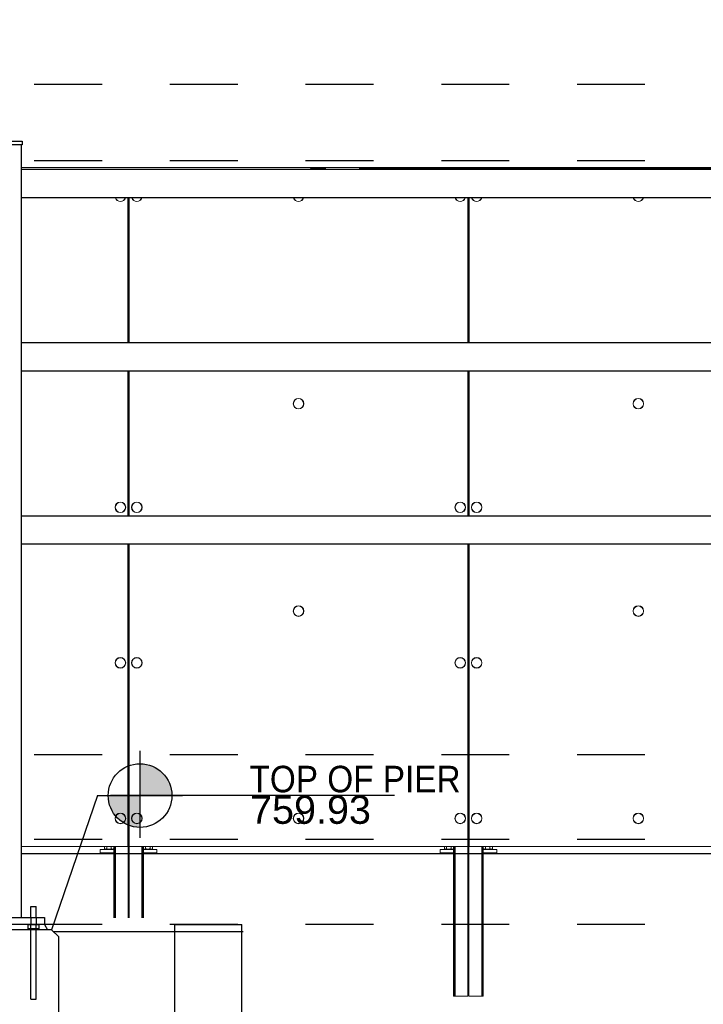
# Paper-space layout 'Layout1' of a CAD drawing. Header units: feet. Extents: x -0.7 to 16.3, y -0.3 to 10.7.
# Tile 26 of 35: x 7.2 to 8.3, y 7.6 to 9.1. Entities that reach past the tile are written whole.
import ezdxf
from ezdxf import colors
from ezdxf.entities.mleader import LeaderData, LeaderLine
from ezdxf.enums import TextEntityAlignment as Align
from ezdxf.math import Vec2, Vec3

# ---------------------------------------------------------------- set-up
doc = ezdxf.new("R2010")
doc.units = ezdxf.units.FT
doc.header["$LTSCALE"] = 0.1
doc.header["$MEASUREMENT"] = 0
doc.linetypes.add('Back Elevation$0$DASHED', pattern=[0.75, 0.5, -0.25])
doc.layers.get('0').update_dxf_attribs({"color": 252})
for name, color, linetype in [('Back Elevation$0$L-ANNO-ELEVATION', 252, 'Back Elevation$0$DASHED'), ('Back Elevation$0$L-ANNO-NOTE', 30, 'Continuous'), ('Back Elevation$0$L-ANNO-SCREEN', 252, 'Continuous'), ('Back Elevation$0$L-DETL-ANNO', 190, 'Continuous'), ('Back Elevation$0$L-DETL-LINE-.25', 2, 'Continuous'), ('Back Elevation$0$L-SITE-FOUNDATION', 1, 'Continuous'), ('Back Elevation$0$L-SITE-PLANTER', 30, 'Continuous'), ('Back Elevation$0$L-SITE-SOIL', 1, 'Continuous'), ('Back Elevation$0$L-SITE-STEEL COLUMN', 3, 'Continuous')]:
    doc.layers.add(name, color=color, linetype=linetype)
doc.styles.add('Back Elevation$0$ARIAL', font='arial.ttf', dxfattribs={"width": 0.9})
doc.styles.add('Back Elevation$0$Standard', font='arial.ttf')

# ---------------------------------------------------------------- blocks, each defined once
blk = doc.blocks.new('*U34')
h = blk.add_hatch(color=11)
h.dxf.hatch_style = 1
h.paths.add_polyline_path([(0, 0.0938), (0, 0), (0.0938, 0, 0.414214)])
h.paths.add_polyline_path([(0, 0), (-0.0938, 0, 0.414214), (0, -0.0938)])
for points in [[(0, 0), (0, 0.1313)], [(0, -0.125), (0, 0.125)], [(-0.125, 0), (0.125, 0)], [(0, 0), (-0.0875, 0)], [(0.75, 0), (0, 0)]]:
    blk.add_lwpolyline(points)
blk.add_circle((0, 0), 0.0938)
at = {"color": 11, "style": 'Back Elevation$0$ARIAL'}
blk.add_attdef('SPOTELEV', text='', height=0.125, dxfattribs=at).set_placement((0.5037, 0), align=Align.BOTTOM_CENTER)
blk = doc.blocks.new('Back Elevation')
at = {"layer": 'Back Elevation$0$L-ANNO-ELEVATION'}
for points in [[(1085.89, -5.18), (-77.23, -5.18)], [(1085.89, -15.98), (-77.23, -15.98)], [(1085.89, -99.98), (-77.23, -99.98)], [(1085.89, -111.98), (-77.23, -111.98)], [(1085.89, -123.98), (-77.23, -123.98)]]:
    blk.add_lwpolyline(points, dxfattribs=at)
at = {"layer": 'Back Elevation$0$L-ANNO-SCREEN', "linetype": 'Continuous', "lineweight": 0, "ltscale": 12}
for p, q in [((498.49, -16.89), (566.15, -16.89)), ((539.38, -16.89), (541.53, -16.89)), ((539.38, -16.89), (539.38, -17)), ((539.38, -17), (541.53, -17)), ((546.26, -16.89), (610.15, -16.89)), ((546.26, -17), (610.15, -17)), ((566.15, -16.89), (566.15, -17)), ((513.56, -21.2), (513.56, -41.7)), ((513.59, -41.7), (513.59, -21.2)), ((513.72, -41.7), (513.72, -21.2)), ((513.75, -41.7), (513.75, -21.2)), ((561.62, -21.2), (561.62, -41.7)), ((561.65, -41.7), (561.65, -21.2)), ((561.78, -41.7), (561.78, -21.2)), ((561.81, -41.7), (561.81, -21.2)), ((513.56, -45.7), (513.56, -66.2)), ((513.59, -66.2), (513.59, -45.7)), ((513.72, -66.2), (513.72, -45.7)), ((513.75, -66.2), (513.75, -45.7)), ((561.62, -45.7), (561.62, -66.2)), ((561.65, -66.2), (561.65, -45.7)), ((561.78, -66.2), (561.78, -45.7)), ((561.81, -66.2), (561.81, -45.7)), ((513.56, -70.2), (513.56, -112.97)), ((513.59, -123.02), (513.59, -70.2)), ((513.72, -123.02), (513.72, -70.2)), ((513.75, -112.97), (513.75, -70.2)), ((561.62, -70.2), (561.62, -112.97)), ((561.65, -134.1), (561.65, -70.2)), ((561.78, -134.1), (561.78, -70.2)), ((561.81, -112.97), (561.81, -70.2)), ((513.56, -112.97), (498.49, -112.97)), ((509.65, -113.85), (509.65, -113.35)), ((511.56, -113.35), (509.65, -113.35)), ((511.56, -113.85), (509.65, -113.85)), ((510.26, -112.97), (510.26, -113.28)), ((510.34, -113.33), (510.27, -113.29)), ((510.34, -113.33), (510.4, -113.33)), ((510.4, -113.33), (510.87, -113.33)), ((510.53, -113.35), (510.53, -113.33)), ((510.53, -113.97), (510.53, -113.85)), ((510.55, -112.97), (510.55, -113.28)), ((510.87, -113.33), (511.37, -113.33)), ((511.2, -112.97), (511.2, -113.28)), ((511.28, -113.33), (511.28, -113.35)), ((511.28, -113.85), (511.28, -113.97)), ((511.37, -113.33), (511.47, -113.33)), ((511.53, -113.29), (511.47, -113.33)), ((511.53, -113.29), (511.55, -113.28)), ((511.55, -112.97), (511.55, -113.28)), ((511.56, -123.02), (511.56, -112.97)), ((511.57, -123.02), (511.57, -112.97)), ((511.67, -123.02), (511.67, -112.97)), ((511.68, -123.02), (511.68, -112.97)), ((511.77, -123.02), (511.77, -112.97)), ((511.78, -123.02), (511.78, -112.97)), ((561.62, -112.97), (513.75, -112.97)), ((515.53, -123.02), (515.53, -112.97)), ((515.54, -123.02), (515.54, -112.97)), ((515.63, -123.02), (515.63, -112.97)), ((515.64, -123.02), (515.64, -112.97)), ((515.74, -123.02), (515.74, -112.97)), ((515.75, -123.02), (515.75, -112.97)), ((517.65, -113.35), (515.75, -113.35)), ((517.65, -113.85), (515.75, -113.85)), ((515.76, -112.97), (515.76, -113.28)), ((515.84, -113.33), (515.77, -113.29)), ((515.84, -113.33), (515.9, -113.33)), ((515.9, -113.33), (516.37, -113.33)), ((516.03, -113.35), (516.03, -113.33)), ((516.03, -113.97), (516.03, -113.85)), ((516.05, -112.97), (516.05, -113.28)), ((516.37, -113.33), (516.87, -113.33)), ((516.7, -112.97), (516.7, -113.28)), ((516.78, -113.33), (516.78, -113.35)), ((516.78, -113.85), (516.78, -113.97)), ((516.87, -113.33), (516.97, -113.33)), ((517.03, -113.29), (516.97, -113.33)), ((517.03, -113.29), (517.05, -113.28)), ((517.05, -112.97), (517.05, -113.28)), ((517.65, -113.85), (517.65, -113.35)), ((557.72, -113.85), (557.72, -113.35)), ((559.62, -113.35), (557.72, -113.35)), ((559.62, -113.85), (557.72, -113.85)), ((558.32, -112.97), (558.32, -113.28)), ((558.4, -113.33), (558.34, -113.29)), ((558.4, -113.33), (558.46, -113.33)), ((558.46, -113.33), (558.93, -113.33)), ((558.59, -113.35), (558.59, -113.33)), ((558.59, -113.97), (558.59, -113.85)), ((558.61, -112.97), (558.61, -113.28)), ((558.93, -113.33), (559.44, -113.33)), ((559.26, -112.97), (559.26, -113.28)), ((559.34, -113.33), (559.34, -113.35)), ((559.34, -113.85), (559.34, -113.97)), ((559.44, -113.33), (559.53, -113.33)), ((559.6, -113.29), (559.53, -113.33)), ((559.6, -113.29), (559.62, -113.28)), ((559.62, -134.1), (559.62, -112.97)), ((559.62, -112.97), (559.62, -113.28)), ((559.63, -134.1), (559.63, -112.97)), ((559.73, -134.1), (559.73, -112.97)), ((559.74, -134.1), (559.74, -112.97)), ((559.84, -134.1), (559.84, -112.97)), ((559.85, -134.1), (559.85, -112.97)), ((609.69, -112.97), (561.81, -112.97)), ((563.59, -134.1), (563.59, -112.97)), ((563.6, -134.1), (563.6, -112.97)), ((563.69, -134.1), (563.69, -112.97)), ((563.7, -134.1), (563.7, -112.97)), ((563.8, -134.1), (563.8, -112.97)), ((563.81, -134.1), (563.81, -112.97)), ((565.72, -113.35), (563.81, -113.35)), ((565.72, -113.85), (563.81, -113.85)), ((563.82, -112.97), (563.82, -113.28)), ((563.9, -113.33), (563.84, -113.29)), ((563.9, -113.33), (563.96, -113.33)), ((563.96, -113.33), (564.43, -113.33)), ((564.09, -113.35), (564.09, -113.33)), ((564.09, -113.97), (564.09, -113.85)), ((564.11, -112.97), (564.11, -113.28)), ((564.43, -113.33), (564.94, -113.33)), ((564.76, -112.97), (564.76, -113.28)), ((564.84, -113.33), (564.84, -113.35)), ((564.84, -113.85), (564.84, -113.97)), ((564.94, -113.33), (565.03, -113.33)), ((565.1, -113.29), (565.03, -113.33)), ((565.1, -113.29), (565.12, -113.28)), ((565.12, -112.97), (565.12, -113.28)), ((565.72, -113.85), (565.72, -113.35)), ((559.62, -134.1), (559.63, -134.1)), ((559.63, -134.1), (559.73, -134.1)), ((559.73, -134.1), (559.74, -134.1)), ((559.74, -134.1), (559.84, -134.1)), ((559.84, -134.1), (559.85, -134.1)), ((559.85, -134.1), (561.65, -134.1)), ((561.65, -133.97), (561.78, -133.97)), ((563.59, -134.1), (561.78, -134.1)), ((563.6, -134.1), (563.59, -134.1)), ((563.69, -134.1), (563.6, -134.1)), ((563.7, -134.1), (563.69, -134.1)), ((563.8, -134.1), (563.7, -134.1)), ((563.81, -134.1), (563.8, -134.1))]:
    blk.add_line(p, q, dxfattribs=at)
at = {"layer": 'Back Elevation$0$L-ANNO-SCREEN'}
blk.add_line((673, -113.98), (498.49, -113.98), dxfattribs=at)
at = {"layer": 'Back Elevation$0$L-ANNO-SCREEN', "linetype": 'Continuous', "lineweight": 0, "ltscale": 12}
for centre, radius in [((537.69, -50.31), 0.75), ((537.69, -50.31), 0.72), ((585.75, -50.31), 0.75), ((585.75, -50.31), 0.72), ((512.49, -64.97), 0.75), ((512.49, -64.97), 0.72), ((514.82, -64.97), 0.75), ((514.82, -64.97), 0.72), ((560.56, -64.97), 0.75), ((560.56, -64.97), 0.72), ((562.88, -64.97), 0.75), ((562.88, -64.97), 0.72), ((537.69, -79.64), 0.75), ((537.69, -79.64), 0.72), ((585.75, -79.64), 0.75), ((585.75, -79.64), 0.72), ((512.49, -86.97), 0.75), ((512.49, -86.97), 0.72), ((514.82, -86.97), 0.75), ((514.82, -86.97), 0.72), ((560.56, -86.97), 0.75), ((560.56, -86.97), 0.72), ((562.88, -86.97), 0.75), ((562.88, -86.97), 0.72), ((512.49, -108.97), 0.75), ((512.49, -108.97), 0.72), ((514.82, -108.97), 0.75), ((514.82, -108.97), 0.72), ((537.69, -108.97), 0.75), ((537.69, -108.97), 0.72), ((560.56, -108.97), 0.75), ((560.56, -108.97), 0.72), ((562.88, -108.97), 0.75), ((562.88, -108.97), 0.72), ((585.75, -108.97), 0.75), ((585.75, -108.97), 0.72)]:
    blk.add_circle(centre, radius, dxfattribs=at)
for centre, radius, start, end in [((512.49, -20.97), 0.75, 197.8124, 342.1876), ((512.49, -20.97), 0.72, 198.5811, 341.4189), ((514.82, -20.97), 0.75, 197.8124, 342.1876), ((514.82, -20.97), 0.72, 198.5811, 341.4189), ((537.69, -20.97), 0.75, 197.8124, 342.1876), ((537.69, -20.97), 0.72, 198.5811, 341.4189), ((560.56, -20.97), 0.75, 197.8124, 342.1876), ((560.56, -20.97), 0.72, 198.5811, 341.4189), ((562.88, -20.97), 0.75, 197.8124, 342.1876), ((562.88, -20.97), 0.72, 198.5813, 341.4187), ((585.75, -20.97), 0.75, 197.8124, 342.1876), ((585.75, -20.97), 0.72, 198.5815, 341.4185)]:
    blk.add_arc(centre, radius, start, end, dxfattribs=at)
for points, knots in [([(510.4, -113.33), (510.4, -113.33), (510.37, -113.33), (510.32, -113.32), (510.28, -113.29), (510.26, -113.28)], [0, 0, 0, 0, 0.070103, 0.530791, 1, 1, 1, 1]), ([(510.55, -113.28), (510.52, -113.29), (510.48, -113.32), (510.43, -113.33), (510.4, -113.33)], [0, 0, 0, 0, 0.495458, 1, 1, 1, 1]), ([(510.87, -113.33), (510.86, -113.33), (510.81, -113.33), (510.7, -113.32), (510.6, -113.29), (510.55, -113.28)], [0, 0, 0, 0, 0.070103, 0.530791, 1, 1, 1, 1]), ([(511.2, -113.28), (511.14, -113.29), (511.04, -113.32), (510.93, -113.33), (510.87, -113.33)], [0, 0, 0, 0, 0.495458, 1, 1, 1, 1]), ([(511.37, -113.33), (511.35, -113.33), (511.3, -113.32), (511.24, -113.3), (511.21, -113.28), (511.2, -113.28)], [0, 0, 0, 0, 0.384439, 0.774498, 1, 1, 1, 1]), ([(511.55, -113.28), (511.53, -113.29), (511.49, -113.31), (511.43, -113.33), (511.39, -113.33), (511.37, -113.33)], [0, 0, 0, 0, 0.376632, 0.756732, 1, 1, 1, 1]), ([(515.9, -113.33), (515.9, -113.33), (515.87, -113.33), (515.82, -113.32), (515.78, -113.29), (515.76, -113.28)], [0, 0, 0, 0, 0.070103, 0.530791, 1, 1, 1, 1]), ([(516.05, -113.28), (516.02, -113.29), (515.98, -113.32), (515.93, -113.33), (515.9, -113.33)], [0, 0, 0, 0, 0.495458, 1, 1, 1, 1]), ([(516.37, -113.33), (516.36, -113.33), (516.31, -113.33), (516.2, -113.32), (516.1, -113.29), (516.05, -113.28)], [0, 0, 0, 0, 0.070103, 0.530791, 1, 1, 1, 1]), ([(516.7, -113.28), (516.64, -113.29), (516.54, -113.32), (516.43, -113.33), (516.37, -113.33)], [0, 0, 0, 0, 0.495458, 1, 1, 1, 1]), ([(516.87, -113.33), (516.85, -113.33), (516.8, -113.32), (516.74, -113.3), (516.71, -113.28), (516.7, -113.28)], [0, 0, 0, 0, 0.384439, 0.774498, 1, 1, 1, 1]), ([(517.05, -113.28), (517.03, -113.29), (516.99, -113.31), (516.93, -113.33), (516.89, -113.33), (516.87, -113.33)], [0, 0, 0, 0, 0.376632, 0.756732, 1, 1, 1, 1]), ([(558.46, -113.33), (558.46, -113.33), (558.43, -113.33), (558.39, -113.32), (558.34, -113.29), (558.32, -113.28)], [0, 0, 0, 0, 0.070103, 0.530791, 1, 1, 1, 1]), ([(558.61, -113.28), (558.59, -113.29), (558.54, -113.32), (558.49, -113.33), (558.46, -113.33)], [0, 0, 0, 0, 0.495458, 1, 1, 1, 1]), ([(558.93, -113.33), (558.93, -113.33), (558.87, -113.33), (558.76, -113.32), (558.66, -113.29), (558.61, -113.28)], [0, 0, 0, 0, 0.070103, 0.530791, 1, 1, 1, 1]), ([(559.26, -113.28), (559.21, -113.29), (559.1, -113.32), (558.99, -113.33), (558.93, -113.33)], [0, 0, 0, 0, 0.495458, 1, 1, 1, 1]), ([(559.44, -113.33), (559.41, -113.33), (559.37, -113.32), (559.31, -113.3), (559.27, -113.28), (559.26, -113.28)], [0, 0, 0, 0, 0.384439, 0.774498, 1, 1, 1, 1]), ([(559.62, -113.28), (559.59, -113.29), (559.55, -113.31), (559.49, -113.33), (559.45, -113.33), (559.44, -113.33)], [0, 0, 0, 0, 0.376632, 0.756732, 1, 1, 1, 1]), ([(563.96, -113.33), (563.96, -113.33), (563.93, -113.33), (563.89, -113.32), (563.84, -113.29), (563.82, -113.28)], [0, 0, 0, 0, 0.070103, 0.530791, 1, 1, 1, 1]), ([(564.11, -113.28), (564.09, -113.29), (564.04, -113.32), (563.99, -113.33), (563.96, -113.33)], [0, 0, 0, 0, 0.495458, 1, 1, 1, 1]), ([(564.43, -113.33), (564.43, -113.33), (564.37, -113.33), (564.26, -113.32), (564.16, -113.29), (564.11, -113.28)], [0, 0, 0, 0, 0.070103, 0.530791, 1, 1, 1, 1]), ([(564.76, -113.28), (564.71, -113.29), (564.6, -113.32), (564.49, -113.33), (564.43, -113.33)], [0, 0, 0, 0, 0.495458, 1, 1, 1, 1]), ([(564.94, -113.33), (564.91, -113.33), (564.87, -113.32), (564.81, -113.3), (564.77, -113.28), (564.76, -113.28)], [0, 0, 0, 0, 0.384439, 0.774498, 1, 1, 1, 1]), ([(565.12, -113.28), (565.09, -113.29), (565.05, -113.31), (564.99, -113.33), (564.95, -113.33), (564.94, -113.33)], [0, 0, 0, 0, 0.376632, 0.756732, 1, 1, 1, 1])]:
    blk.add_open_spline(points, degree=3, knots=knots, dxfattribs=at)
at = {"layer": 'Back Elevation$0$L-DETL-ANNO'}
blk.add_lwpolyline([(509.27, -105.74), (502.76, -124.73)], dxfattribs=at)
at = {"layer": 'Back Elevation$0$L-DETL-LINE-.25'}
for points in [[(499.81, -122.98), (499.81, -121.44)], [(499.81, -121.44), (500.56, -121.44)], [(500.56, -122.98), (500.56, -121.44)], [(499.81, -134.55), (499.81, -123.98)], [(500.56, -134.55), (500.56, -123.98)], [(499.81, -134.55), (500.56, -134.55)]]:
    blk.add_lwpolyline(points, dxfattribs=at)
for points in [[(501.74, -123.98), (486.74, -123.98), (486.74, -122.98), (501.74, -122.98)], [(499.43, -123.98), (500.95, -123.98), (500.95, -124.59), (499.43, -124.59)]]:
    blk.add_lwpolyline(points, close=True, dxfattribs=at)
at = {"layer": 'Back Elevation$0$L-DETL-LINE-.25', "color": 252, "linetype": 'Back Elevation$0$DASHED'}
for points in [[(499.81, -122.98), (499.81, -123.98)], [(500.56, -122.98), (500.56, -123.98)]]:
    blk.add_lwpolyline(points, dxfattribs=at)
at = {"layer": 'Back Elevation$0$L-SITE-FOUNDATION'}
for points in [[(502.76, -124.73), (485.76, -124.73)], [(501.74, -123.98), (502.17, -124.73)], [(502.76, -124.73), (503.76, -125.73)], [(503.75, -172.94), (503.76, -125.73)]]:
    blk.add_lwpolyline(points, dxfattribs=at)
at = {"layer": 'Back Elevation$0$L-SITE-PLANTER'}
for points in [[(520.19, -123.98), (529.69, -123.98)], [(520.19, -173.02), (520.19, -123.98)], [(529.69, -173.06), (529.69, -123.98)]]:
    blk.add_lwpolyline(points, dxfattribs=at)
at = {"layer": 'Back Elevation$0$L-SITE-SOIL'}
blk.add_lwpolyline([(503.01, -124.98), (529.84, -124.98)], dxfattribs=at)
at = {"layer": 'Back Elevation$0$L-SITE-STEEL COLUMN'}
for points in [[(489.87, -13.18), (498.62, -13.18), (498.62, -13.68), (489.87, -13.68)], [(489.99, -13.68), (489.99, -122.98), (498.49, -122.98), (498.49, -13.68)]]:
    blk.add_lwpolyline(points, close=True, dxfattribs=at)
for points in [[(673, -17.2), (498.49, -17.2)], [(673, -21.2), (498.49, -21.2)], [(673, -41.7), (498.49, -41.7)], [(673, -45.7), (498.49, -45.7)], [(673, -66.2), (498.49, -66.2)], [(673, -70.2), (498.49, -70.2)]]:
    blk.add_lwpolyline(points, dxfattribs=at)
at = {"layer": 'Back Elevation$0$L-DETL-ANNO'}
ref = blk.add_blockref('*U34', (515.27, -105.74), dxfattribs=dict(at, xscale=48, yscale=48, zscale=48))
ref.add_attrib('SPOTELEV', '759.93', dxfattribs={"layer": '0', "color": 11, "height": 4, "style": 'Back Elevation$0$Standard'}).set_placement((539.38, -105.74), align=Align.TOP_CENTER)
at = {"layer": 'Back Elevation$0$L-ANNO-NOTE'}
ml = blk.add_multileader_mtext('Standard', dxfattribs=at)
ml.set_content('TOP OF PIER', color=11, style='Back Elevation$0$ARIAL')
ml.set_leader_properties()
ml.build(insert=Vec2(0, 0))
ml.multileader.update_dxf_attribs({"has_dogleg": 0, "dogleg_length": 0.36, "arrow_head_size": 3.75, "scale": 10})
ctx = ml.context
ctx.base_point, ctx.scale, ctx.char_height, ctx.arrow_head_size, ctx.landing_gap_size, ctx.plane_origin = Vec3(529.25, -103.44), 10, 3.75, 3.75, 1.5, Vec3(509.27, -116.24)
notes = []
notes.append((ctx, [(0, (0, 0, 0), (0, 0), (1, 0), 1, [])]))
ctx.mtext.insert, ctx.mtext.flow_direction = Vec3(530.75, -101.53), 5
ml = blk.add_multileader_mtext('Standard', dxfattribs=at)
ml.set_content('TOP OF PIER', color=11, style='Back Elevation$0$ARIAL')
ml.set_leader_properties()
ml.build(insert=Vec2(0, 0))
ml.multileader.update_dxf_attribs({"has_dogleg": 0, "dogleg_length": 0.36, "arrow_head_size": 3.75, "scale": 10})
ctx = ml.context
ctx.base_point, ctx.scale, ctx.char_height, ctx.arrow_head_size, ctx.landing_gap_size, ctx.plane_origin = Vec3(712.25, -103.44), 10, 3.75, 3.75, 1.5, Vec3(692.28, -116.24)
notes.append((ctx, [(0, (0, 0, 0), (0, 0), (1, 0), 1, [])]))
ctx.mtext.insert, ctx.mtext.flow_direction = Vec3(713.75, -101.53), 5
ml = blk.add_multileader_mtext('Standard', dxfattribs=at)
ml.set_content('TOP OF PIER', color=11, style='Back Elevation$0$ARIAL')
ml.set_leader_properties()
ml.build(insert=Vec2(0, 0))
ml.multileader.update_dxf_attribs({"has_dogleg": 0, "dogleg_length": 0.36, "arrow_head_size": 3.75, "scale": 10})
ctx = ml.context
ctx.base_point, ctx.scale, ctx.char_height, ctx.arrow_head_size, ctx.landing_gap_size, ctx.plane_origin = Vec3(865.69, -103.44), 10, 3.75, 3.75, 1.5, Vec3(845.71, -116.24)
notes.append((ctx, [(0, (0, 0, 0), (0, 0), (1, 0), 1, [])]))
ctx.mtext.insert, ctx.mtext.flow_direction = Vec3(867.19, -101.53), 5
ml = blk.add_multileader_mtext('Standard', dxfattribs=at)
ml.set_content('TOP OF PIER', color=11, style='Back Elevation$0$ARIAL')
ml.set_leader_properties()
ml.build(insert=Vec2(0, 0))
ml.multileader.update_dxf_attribs({"has_dogleg": 0, "dogleg_length": 0.36, "arrow_head_size": 3.75, "scale": 10})
ctx = ml.context
ctx.base_point, ctx.scale, ctx.char_height, ctx.arrow_head_size, ctx.landing_gap_size, ctx.plane_origin = Vec3(1048.69, -103.44), 10, 3.75, 3.75, 1.5, Vec3(1028.71, -116.24)
notes.append((ctx, [(0, (0, 0, 0), (0, 0), (1, 0), 1, [])]))
ctx.mtext.insert, ctx.mtext.flow_direction = Vec3(1050.19, -101.53), 5
ml = blk.add_multileader_mtext('Standard', dxfattribs=at)
ml.set_content('TOP OF PIER', color=11, style='Back Elevation$0$ARIAL')
ml.set_leader_properties()
ml.build(insert=Vec2(0, 0))
ml.multileader.update_dxf_attribs({"has_dogleg": 0, "dogleg_length": 0.36, "arrow_head_size": 3.75, "scale": 10})
ctx = ml.context
ctx.base_point, ctx.scale, ctx.char_height, ctx.arrow_head_size, ctx.landing_gap_size, ctx.plane_origin = Vec3(561.82, -377.01), 10, 3.75, 3.75, 1.5, Vec3(541.84, -389.82)
notes.append((ctx, [(0, (0, 0, 0), (0, 0), (1, 0), 1, [])]))
ctx.mtext.insert, ctx.mtext.flow_direction = Vec3(563.32, -375.11), 5
ml = blk.add_multileader_mtext('Standard', dxfattribs=at)
ml.set_content('759', color=11, style='Back Elevation$0$ARIAL')
ml.set_leader_properties()
ml.build(insert=Vec2(0, 0))
ml.multileader.update_dxf_attribs({"has_dogleg": 0, "dogleg_length": 0.36, "arrow_head_size": 3.75, "scale": 10})
ctx = ml.context
ctx.base_point, ctx.scale, ctx.char_height, ctx.arrow_head_size, ctx.landing_gap_size, ctx.plane_origin = Vec3(759.78, -392.28), 10, 3.75, 3.75, 1.5, Vec3(739.8, -405.08)
notes.append((ctx, [(0, (0, 0, 0), (0, 0), (1, 0), 1, [])]))
ctx.mtext.insert, ctx.mtext.flow_direction = Vec3(761.28, -390.37), 5
ml = blk.add_multileader_mtext('Standard', dxfattribs=at)
ml.set_content('760', color=11, style='Back Elevation$0$ARIAL')
ml.set_leader_properties()
ml.build(insert=Vec2(0, 0))
ml.multileader.update_dxf_attribs({"has_dogleg": 0, "dogleg_length": 0.36, "arrow_head_size": 3.75, "scale": 10})
ctx = ml.context
ctx.base_point, ctx.scale, ctx.char_height, ctx.arrow_head_size, ctx.landing_gap_size, ctx.plane_origin = Vec3(759.78, -380.28), 10, 3.75, 3.75, 1.5, Vec3(739.8, -393.08)
notes.append((ctx, [(0, (0, 0, 0), (0, 0), (1, 0), 1, [])]))
ctx.mtext.insert, ctx.mtext.flow_direction = Vec3(761.28, -378.37), 5
ml = blk.add_multileader_mtext('Standard', dxfattribs=at)
ml.set_content('758', color=11, style='Back Elevation$0$ARIAL')
ml.set_leader_properties()
ml.build(insert=Vec2(0, 0))
ml.multileader.update_dxf_attribs({"has_dogleg": 0, "dogleg_length": 0.36, "arrow_head_size": 3.75, "scale": 10})
ctx = ml.context
ctx.base_point, ctx.scale, ctx.char_height, ctx.arrow_head_size, ctx.landing_gap_size, ctx.plane_origin = Vec3(759.78, -404.28), 10, 3.75, 3.75, 1.5, Vec3(739.8, -417.08)
notes.append((ctx, [(0, (0, 0, 0), (0, 0), (1, 0), 1, [])]))
ctx.mtext.insert, ctx.mtext.flow_direction = Vec3(761.28, -402.37), 5
ml = blk.add_multileader_mtext('Standard', dxfattribs=at)
ml.set_content('757', color=11, style='Back Elevation$0$ARIAL')
ml.set_leader_properties()
ml.build(insert=Vec2(0, 0))
ml.multileader.update_dxf_attribs({"has_dogleg": 0, "dogleg_length": 0.36, "arrow_head_size": 3.75, "scale": 10})
ctx = ml.context
ctx.base_point, ctx.scale, ctx.char_height, ctx.arrow_head_size, ctx.landing_gap_size, ctx.plane_origin = Vec3(759.78, -416.28), 10, 3.75, 3.75, 1.5, Vec3(739.8, -429.08)
notes.append((ctx, [(0, (0, 0, 0), (0, 0), (1, 0), 1, [])]))
ctx.mtext.insert, ctx.mtext.flow_direction = Vec3(761.28, -414.37), 5
ml = blk.add_multileader_mtext('Standard', dxfattribs=at)
ml.set_content('756', color=11, style='Back Elevation$0$ARIAL')
ml.set_leader_properties()
ml.build(insert=Vec2(0, 0))
ml.multileader.update_dxf_attribs({"has_dogleg": 0, "dogleg_length": 0.36, "arrow_head_size": 3.75, "scale": 10})
ctx = ml.context
ctx.base_point, ctx.scale, ctx.char_height, ctx.arrow_head_size, ctx.landing_gap_size, ctx.plane_origin = Vec3(759.78, -428.28), 10, 3.75, 3.75, 1.5, Vec3(739.8, -441.08)
notes.append((ctx, [(0, (0, 0, 0), (0, 0), (1, 0), 1, [])]))
ctx.mtext.insert, ctx.mtext.flow_direction = Vec3(761.28, -426.37), 5
ml = blk.add_multileader_mtext('Standard', dxfattribs=at)
ml.set_content('755', color=11, style='Back Elevation$0$ARIAL')
ml.set_leader_properties()
ml.build(insert=Vec2(0, 0))
ml.multileader.update_dxf_attribs({"has_dogleg": 0, "dogleg_length": 0.36, "arrow_head_size": 3.75, "scale": 10})
ctx = ml.context
ctx.base_point, ctx.scale, ctx.char_height, ctx.arrow_head_size, ctx.landing_gap_size, ctx.plane_origin = Vec3(759.78, -440.28), 10, 3.75, 3.75, 1.5, Vec3(739.8, -453.08)
notes.append((ctx, [(0, (0, 0, 0), (0, 0), (1, 0), 1, [])]))
ctx.mtext.insert, ctx.mtext.flow_direction = Vec3(761.28, -438.37), 5
ml = blk.add_multileader_mtext('Standard', dxfattribs=at)
ml.set_content('754', color=11, style='Back Elevation$0$ARIAL')
ml.set_leader_properties()
ml.build(insert=Vec2(0, 0))
ml.multileader.update_dxf_attribs({"has_dogleg": 0, "dogleg_length": 0.36, "arrow_head_size": 3.75, "scale": 10})
ctx = ml.context
ctx.base_point, ctx.scale, ctx.char_height, ctx.arrow_head_size, ctx.landing_gap_size, ctx.plane_origin = Vec3(759.78, -452.28), 10, 3.75, 3.75, 1.5, Vec3(739.8, -465.08)
notes.append((ctx, [(0, (0, 0, 0), (0, 0), (1, 0), 1, [])]))
ctx.mtext.insert, ctx.mtext.flow_direction = Vec3(761.28, -450.37), 5
ml = blk.add_multileader_mtext('Standard', dxfattribs=at)
ml.set_content('761', color=11, style='Back Elevation$0$ARIAL')
ml.set_leader_properties()
ml.build(insert=Vec2(0, 0))
ml.multileader.update_dxf_attribs({"has_dogleg": 0, "dogleg_length": 0.36, "arrow_head_size": 3.75, "scale": 10})
ctx = ml.context
ctx.base_point, ctx.scale, ctx.char_height, ctx.arrow_head_size, ctx.landing_gap_size, ctx.plane_origin = Vec3(759.78, -368.28), 10, 3.75, 3.75, 1.5, Vec3(739.8, -381.08)
notes.append((ctx, [(0, (0, 0, 0), (0, 0), (1, 0), 1, [])]))
ctx.mtext.insert, ctx.mtext.flow_direction = Vec3(761.28, -366.37), 5
ml = blk.add_multileader_mtext('Standard', dxfattribs=at)
ml.set_content('762', color=11, style='Back Elevation$0$ARIAL')
ml.set_leader_properties()
ml.build(insert=Vec2(0, 0))
ml.multileader.update_dxf_attribs({"has_dogleg": 0, "dogleg_length": 0.36, "arrow_head_size": 3.75, "scale": 10})
ctx = ml.context
ctx.base_point, ctx.scale, ctx.char_height, ctx.arrow_head_size, ctx.landing_gap_size, ctx.plane_origin = Vec3(759.78, -356.28), 10, 3.75, 3.75, 1.5, Vec3(739.8, -369.08)
notes.append((ctx, [(0, (0, 0, 0), (0, 0), (1, 0), 1, [])]))
ctx.mtext.insert, ctx.mtext.flow_direction = Vec3(761.28, -354.37), 5
ml = blk.add_multileader_mtext('Standard', dxfattribs=at)
ml.set_content('769', color=11, style='Back Elevation$0$ARIAL')
ml.set_leader_properties()
ml.build(insert=Vec2(0, 0))
ml.multileader.update_dxf_attribs({"has_dogleg": 0, "dogleg_length": 0.36, "arrow_head_size": 3.75, "scale": 10})
ctx = ml.context
ctx.base_point, ctx.scale, ctx.char_height, ctx.arrow_head_size, ctx.landing_gap_size, ctx.plane_origin = Vec3(759.78, -272.28), 10, 3.75, 3.75, 1.5, Vec3(739.8, -285.08)
notes.append((ctx, [(0, (0, 0, 0), (0, 0), (1, 0), 1, [])]))
ctx.mtext.insert, ctx.mtext.flow_direction = Vec3(761.28, -270.37), 5
ml = blk.add_multileader_mtext('Standard', dxfattribs=at)
ml.set_content('TOP OF TRELLIS BACK', color=11, style='Back Elevation$0$ARIAL')
ml.set_leader_properties()
ml.build(insert=Vec2(0, 0))
ml.multileader.update_dxf_attribs({"has_dogleg": 0, "dogleg_length": 0.36, "arrow_head_size": 3.75, "scale": 10})
ctx = ml.context
ctx.base_point, ctx.scale, ctx.char_height, ctx.arrow_head_size, ctx.landing_gap_size, ctx.plane_origin = Vec3(759.12, -261.48), 10, 3.75, 3.75, 1.5, Vec3(739.15, -274.28)
notes.append((ctx, [(0, (0, 0, 0), (0, 0), (1, 0), 1, [])]))
ctx.mtext.insert, ctx.mtext.flow_direction = Vec3(760.62, -259.57), 5
ml = blk.add_multileader_mtext('Standard', dxfattribs=at)
ml.set_content('771', color=11, style='Back Elevation$0$ARIAL')
ml.set_leader_properties()
ml.build(insert=Vec2(0, 0))
ml.multileader.update_dxf_attribs({"has_dogleg": 0, "dogleg_length": 0.36, "arrow_head_size": 3.75, "scale": 10})
ctx = ml.context
ctx.base_point, ctx.scale, ctx.char_height, ctx.arrow_head_size, ctx.landing_gap_size, ctx.plane_origin = Vec3(759.78, -248.25), 10, 3.75, 3.75, 1.5, Vec3(739.8, -261.08)
notes.append((ctx, [(0, (0, 0, 0), (0, 0), (1, 0), 1, [])]))
ctx.mtext.insert, ctx.mtext.flow_direction = Vec3(761.28, -246.37), 5
ml = blk.add_multileader_mtext('Standard', dxfattribs=at)
ml.set_content('772', color=11, style='Back Elevation$0$ARIAL')
ml.set_leader_properties()
ml.build(insert=Vec2(0, 0))
ml.multileader.update_dxf_attribs({"has_dogleg": 0, "dogleg_length": 0.36, "arrow_head_size": 3.75, "scale": 10})
ctx = ml.context
ctx.base_point, ctx.scale, ctx.char_height, ctx.arrow_head_size, ctx.landing_gap_size, ctx.plane_origin = Vec3(759.78, -239.25), 10, 3.75, 3.75, 1.5, Vec3(739.8, -252.08)
notes.append((ctx, [(0, (0, 0, 0), (0, 0), (1, 0), 1, [])]))
ctx.mtext.insert, ctx.mtext.flow_direction = Vec3(761.28, -237.37), 5
ml = blk.add_multileader_mtext('Standard', dxfattribs=at)
ml.set_content('MATCHLINE', color=11, style='Back Elevation$0$ARIAL')
ml.set_leader_properties()
ml.build(insert=Vec2(0, 0))
ml.multileader.update_dxf_attribs({"has_dogleg": 0, "dogleg_length": 0.36, "arrow_head_size": 3.75, "scale": 10})
ctx = ml.context
ctx.base_point, ctx.scale, ctx.char_height, ctx.arrow_head_size, ctx.landing_gap_size, ctx.plane_origin, ctx.plane_x_axis, ctx.plane_y_axis = Vec3(1091.42, -94.98), 10, 3.75, 3.75, 1.5, Vec3(1104.23, -114.96), Vec3(0, 1), Vec3(-1, 0)
notes.append((ctx, [(0, (0, 0, 0), (0, 0), (1, 0), 1, [])]))
ctx.mtext.insert, ctx.mtext.text_direction, ctx.mtext.rotation, ctx.mtext.flow_direction = Vec3(1089.52, -93.48), Vec3(0, 1), 1.570796, 5
at = {"layer": 'Back Elevation$0$L-DETL-ANNO'}
ml = blk.add_multileader_mtext('Standard', dxfattribs=at)
ml.set_content('T13', color=11, style='Back Elevation$0$ARIAL')
ml.set_leader_properties()
ml.build(insert=Vec2(0, 0))
ml.multileader.update_dxf_attribs({"has_dogleg": 0, "dogleg_length": 0.36, "arrow_head_size": 6, "scale": 48})
ctx = ml.context
ctx.base_point, ctx.scale, ctx.char_height, ctx.arrow_head_size, ctx.landing_gap_size, ctx.plane_origin = Vec3(484.97, 27.2), 48, 6, 6, 4.5, Vec3(452.85, 48.96)
notes.append((ctx, [(0, (0, 0, 0), (0, 0), (1, 0), 1, [])]))
ctx.mtext.insert, ctx.mtext.flow_direction = Vec3(489.47, 30.26), 5
ml = blk.add_multileader_mtext('Standard', dxfattribs=at)
ml.set_content('T16', color=11, style='Back Elevation$0$ARIAL')
ml.set_leader_properties()
ml.build(insert=Vec2(0, 0))
ml.multileader.update_dxf_attribs({"has_dogleg": 0, "dogleg_length": 0.36, "arrow_head_size": 6, "scale": 48})
ctx = ml.context
ctx.base_point, ctx.scale, ctx.char_height, ctx.arrow_head_size, ctx.landing_gap_size, ctx.plane_origin = Vec3(1004.41, 27.2), 48, 6, 6, 4.5, Vec3(972.29, 48.96)
notes.append((ctx, [(0, (0, 0, 0), (0, 0), (1, 0), 1, [])]))
ctx.mtext.insert, ctx.mtext.flow_direction = Vec3(1008.91, 30.26), 5
ml = blk.add_multileader_mtext('Standard', dxfattribs=at)
ml.set_content('T14', color=11, style='Back Elevation$0$ARIAL')
ml.set_leader_properties()
ml.build(insert=Vec2(0, 0))
ml.multileader.update_dxf_attribs({"has_dogleg": 0, "dogleg_length": 0.36, "arrow_head_size": 6, "scale": 48})
ctx = ml.context
ctx.base_point, ctx.scale, ctx.char_height, ctx.arrow_head_size, ctx.landing_gap_size, ctx.plane_origin = Vec3(667.97, 27.26), 48, 6, 6, 4.5, Vec3(635.85, 48.96)
notes.append((ctx, [(0, (0, 0, 0), (0, 0), (1, 0), 1, [])]))
ctx.mtext.insert, ctx.mtext.flow_direction = Vec3(672.47, 30.26), 5
ml = blk.add_multileader_mtext('Standard', dxfattribs=at)
ml.set_content('T15', color=11, style='Back Elevation$0$ARIAL')
ml.set_leader_properties()
ml.build(insert=Vec2(0, 0))
ml.multileader.update_dxf_attribs({"has_dogleg": 0, "dogleg_length": 0.36, "arrow_head_size": 6, "scale": 48})
ctx = ml.context
ctx.base_point, ctx.scale, ctx.char_height, ctx.arrow_head_size, ctx.landing_gap_size, ctx.plane_origin = Vec3(821.4, 27.2), 48, 6, 6, 4.5, Vec3(789.29, 48.96)
notes.append((ctx, [(0, (0, 0, 0), (0, 0), (1, 0), 1, [])]))
ctx.mtext.insert, ctx.mtext.flow_direction = Vec3(825.9, 30.26), 5
ml = blk.add_multileader_mtext('Standard', dxfattribs=at)
ml.set_content('T20', color=11, style='Back Elevation$0$ARIAL')
ml.set_leader_properties()
ml.build(insert=Vec2(0, 0))
ml.multileader.update_dxf_attribs({"has_dogleg": 0, "dogleg_length": 0.36, "arrow_head_size": 6, "scale": 48})
ctx = ml.context
ctx.base_point, ctx.scale, ctx.char_height, ctx.arrow_head_size, ctx.landing_gap_size, ctx.plane_origin = Vec3(517.53, -229.33), 48, 6, 6, 4.5, Vec3(485.42, -207.58)
notes.append((ctx, [(0, (0, 0, 0), (0, 0), (1, 0), 1, [])]))
ctx.mtext.insert, ctx.mtext.flow_direction = Vec3(522.03, -226.28), 5
for ctx, leaders in notes:
    for number, flags, end, landing, length, lines in leaders:
        leader = LeaderData()
        leader.index, (leader.has_last_leader_line, leader.has_dogleg_vector, leader.attachment_direction) = number, flags
        leader.last_leader_point, leader.dogleg_vector, leader.dogleg_length = Vec3(end), Vec3(landing), length
        for number, points, colour, breaks in lines:
            line = LeaderLine()
            line.index, line.vertices, line.color, line.breaks = number, Vec3.list(points), colors.encode_raw_color(colour), breaks
            leader.lines.append(line)
        ctx.leaders.append(leader)

psp = doc.layouts.get("Layout1")

# ---------------------------------------------------------------- block references
at = {"xscale": 0.01041666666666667, "yscale": 0.01041666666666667, "zscale": 0.01041666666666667}
psp.add_blockref('Back Elevation', (2.0586, 9.0274), dxfattribs=at)

doc.saveas('drawing.dxf')
